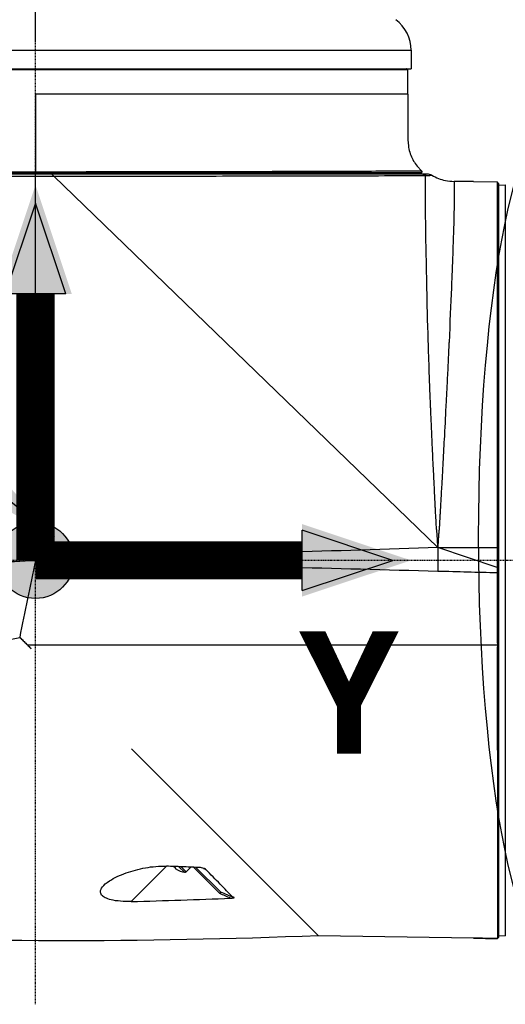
# Model space of a CAD drawing. Header units: millimetres. Extents: x 0 to 4378, y 0 to 2376.
# Tile 61 of 256: x 1535 to 1612, y 741 to 896. Entities that reach past the tile are written whole.
import ezdxf

# ---------------------------------------------------------------- set-up
doc = ezdxf.new("R2010")
doc.units = ezdxf.units.MM
doc.header["$LTSCALE"] = 0.2
doc.linetypes.add('CENTER2', pattern=[1.125, 0.75, -0.125, 0.125, -0.125])
for name, color, linetype in [('02_Center Line', 1, 'CENTER2'), ('07_Special Line2', 76, 'Continuous'), ('12_Before Rev.Num.', 5, 'Continuous'), ('13_After Rev.Num.', 6, 'Continuous')]:
    doc.layers.add(name, color=color, linetype=linetype)
doc.layers.add('14_Mark', color=7, linetype='Continuous', true_color=0xe03c31)
doc.styles.add('Rainbow-5.0 Style', font='malgunsl.ttf')
doc.dimstyles.new('Rainbow-5.0 Style', dxfattribs={"dimtxt": 4, "dimasz": 2.5, "dimexe": 1, "dimexo": 1, "dimgap": 1, "dimtad": 1, "dimdsep": 46, "dimtxsty": 'Rainbow-5.0 Style', "dimcen": 0, "dimclrd": 251, "dimclre": 251, "dimclrt": 7, "dimazin": 3, "dimtp": 0.1, "dimtm": 0.1, "dimtfac": 0.61, "dimtmove": 0, "dimatfit": 3, "dimfxl": 1, "dimlwd": -1, "dimlwe": -1, "dimarcsym": 1})
doc.dimstyles.new('Rainbow-5.0 Style$0', dxfattribs={"dimtxt": 4, "dimasz": 3, "dimexe": 2, "dimexo": 1, "dimgap": 0.8, "dimtad": 1, "dimzin": 9, "dimdsep": 46, "dimtxsty": 'Rainbow-5.0 Style', "dimcen": 0, "dimclrd": 251, "dimclre": 251, "dimclrt": 256, "dimadec": 1, "dimazin": 0, "dimtp": 0.1, "dimtm": 0.1, "dimtfac": 0.61, "dimtmove": 0, "dimatfit": 3, "dimfxl": 1, "dimlwd": -1, "dimlwe": -1, "dimarcsym": 1})

# ---------------------------------------------------------------- blocks, each defined once
blk = doc.blocks.new('Blk$A21N0-7P24L')
for p, q in [((-210.4, 255.7), (-92.4, 255.7)), ((-92.4, 255.7), (-92.4, 252.8)), ((-210.4, 252.8), (-92.4, 252.8)), ((-92.9, 252.6), (-209.9, 252.6)), ((-93.08, 252.8), (-93.08, 252.8)), ((-92.9, 248.8), (-92.9, 252.6)), ((-132.66, 248.79), (-132.66, 248.79)), ((-98.56, 248.79), (-98.56, 248.79)), ((-210.4, 235.9), (-151.4, 235.9)), ((-151.4, 236.2), (-210.1, 236.2)), ((-209.9, 236.6), (-151.4, 236.6)), ((-151.4, 236.4), (-209.7, 236.4)), ((-148.82, 236.2), (-151.4, 236.2)), ((-151.4, 235.9), (-148.51, 235.9)), ((-151.4, 175.5), (-151.4, 235.9)), ((-88.2, 177.5), (-148.51, 235.9)), ((-102.18, 236.4), (-102.18, 236.2)), ((-90.75, 236.47), (-90.75, 236.47)), ((-90.44, 236.2), (-90.66, 236.2)), ((-90.15, 236), (-90.66, 236.2)), ((-90.44, 236.2), (-89.92, 236.01)), ((-89.13, 236.04), (-89.68, 236.2)), ((-82.6, 235.06), (-85.65, 235.08)), ((-82.6, 235.06), (-82.6, 235.05)), ((-82.6, 235.05), (-78.9, 235.02)), ((-78.9, 235.02), (-78.9, 177.5)), ((-78.6, 234.72), (-78.9, 235.02)), ((-78.6, 116.28), (-78.6, 234.72)), ((-78.6, 234.5), (-77.6, 234.53)), ((-77.6, 234.53), (-77.6, 116.47)), ((-88.2, 177.5), (-78.9, 177.5)), ((-78.88, 174.39), (-88.2, 177.5)), ((-88.2, 177.5), (-88.2, 177.5)), ((-141.19, 175.23), (-141.19, 175.23)), ((-134.7, 176.03), (-134.7, 176.03)), ((-134.7, 175.06), (-134.7, 175.06)), ((-153.88, 163.42), (-153.88, 163.42)), ((-153.88, 163.41), (-152.71, 162.24)), ((-152.11, 161.64), (-152.06, 161.6)), ((-136.3, 145.84), (-106.94, 116.48)), ((-130.81, 127.42), (-136.36, 121.87)), ((-129.43, 127.08), (-129.72, 127.37)), ((-129.3, 126.95), (-129.43, 127.08)), ((-127.99, 126.46), (-128.87, 127.34)), ((-127.73, 126.53), (-128.52, 127.32)), ((-127.73, 126.53), (-127, 127.26)), ((-122.46, 123.11), (-126.6, 127.25)), ((-126.19, 127.23), (-122.32, 123.37)), ((-82.6, 116.1), (-106.94, 116.48)), ((-82.6, 116.1), (-82.6, 116.1)), ((-78.84, 116.04), (-78.6, 116.28)), ((-78.6, 116.5), (-77.6, 116.47))]:
    blk.add_line(p, q)
for centre, radius, start, end in [((-98.4, 255.7), 6, 0, 53.1301), ((-93.1, 252.6), 0.2, 85.2179, 90), ((-93.1, 252.6), 0.2, 0.0009, 84.6027), ((-90.9, 236.6), 0.2, 270.0003, 47.4213), ((-126.89, 131.33), 5, 241.2602, 257.2692), ((-127.93, 126.73), 0.28, 257.2692, 315)]:
    blk.add_arc(centre, radius, start, end)
for centre, major_axis, ratio, start_param, end_param in [((-137.35, 247.7), (0, 2.15), 0.965926, 1.037309, 1.039004), ((-137.35, 247.7), (0, -2.15), 0.965926, 2.101832, 2.102783), ((-137.35, 247.7), (0, -4.1), 0.965926, 1.839425, 1.839667), ((-151.4, 236.6), (0, -0.2), 0.00037, 4.7124, 6.283234), ((-79.75, 229.81), (-0.4, -1148.04), 0.007352, 4.757968, 4.761178), ((-150.06, 182.01), (17.26, 84.03), 0.00008, 1.64838, 1.79396), ((11.83, 176.05), (3024.12, -80.21), 0.001615, 4.65843, 4.663256), ((11.83, 176.05), (3024.12, -80.21), 0.001615, 4.663256, 4.679349), ((272.55, 975.51), (868.27, -484.63), 0.941994, 4.779198, 4.779566), ((-181.62, 511.52), (-589.97, 27.7), 0.659242, 1.678505, 1.705054), ((436.25, 1396.53), (-1372.85, 434.17), 0.965196, 1.46736, 1.468816)]:
    blk.add_ellipse(centre, major_axis=major_axis, ratio=ratio, start_param=start_param, end_param=end_param)
for points in [[(-151.4, 248.8), (-151.4, 244.73), (-151.4, 240.67), (-151.4, 236.6)], [(-140.29, 248.79), (-140.29, 248.79), (-140.29, 248.79), (-140.29, 248.79)], [(-137.08, 248.79), (-137.08, 248.79), (-137.08, 248.79), (-137.08, 248.79)], [(-136.81, 248.79), (-136.81, 248.79), (-136.81, 248.79), (-136.81, 248.79)], [(-92.9, 248.8), (-92.9, 247.37), (-92.89, 245.93), (-92.89, 244.5)], [(-151.4, 235.9), (-151.4, 236), (-151.4, 236.1), (-151.4, 236.2)], [(-148.51, 235.9), (-148.51, 235.9), (-148.51, 235.9), (-148.51, 235.9)], [(-90.83, 236.81), (-90.81, 236.79), (-90.79, 236.77), (-90.77, 236.75)], [(-90.76, 236.75), (-90.79, 236.77), (-90.81, 236.79), (-90.83, 236.81)], [(-88.2, 177.5), (-104.4, 176.99), (-120.59, 176.47), (-136.79, 175.96)], [(-164.42, 174.84), (-160.15, 175.06), (-155.78, 175.28), (-151.4, 175.5)], [(-136.79, 175.96), (-141.66, 175.81), (-146.53, 175.65), (-151.4, 175.5)], [(-88.2, 173.82), (-85.09, 173.74), (-81.97, 173.65), (-78.86, 173.57)], [(-198.43, 154.39), (-182.9, 157.18), (-168.02, 160.19), (-153.84, 163.38)], [(-152.71, 162.24), (-147.92, 162.24), (-143.14, 162.24), (-138.35, 162.24)], [(-138.35, 162.24), (-121.64, 162.24), (-104.92, 162.24), (-88.2, 162.24)], [(-88.2, 162.24), (-85.08, 162.24), (-81.97, 162.24), (-78.85, 162.24)], [(-120.76, 122.38), (-121.32, 122.62), (-121.89, 122.87), (-122.46, 123.11)], [(-106.94, 116.48), (-134.53, 115.37), (-162.19, 115.43), (-189.77, 116.64)], [(-82.6, 116.1), (-81.35, 116.08), (-80.09, 116.06), (-78.84, 116.04)], [(-78.84, 116.04), (-80.09, 116.06), (-81.35, 116.08), (-82.6, 116.1)]]:
    blk.add_open_spline(points, degree=3)
for points, knots in [([(-92.9, 248.8), (-92.97, 248.79), (-94.54, 248.8), (-100.46, 248.79), (-104.8, 248.79), (-115.62, 248.78), (-122.09, 248.78), (-136.17, 248.79), (-143.78, 248.8), (-151.4, 248.8)], [0, 0, 0, 0, 0.25, 0.25, 0.5, 0.5, 0.75, 0.75, 1, 1, 1, 1]), ([(-92.89, 244.5), (-92.89, 243.23), (-93, 241.95), (-92.74, 240), (-92.53, 239.33), (-91.95, 238.13), (-91.58, 237.6), (-91.05, 237.02), (-90.94, 236.91), (-90.83, 236.81)], [0, 0, 0, 0, 0.3829417, 0.3829417, 0.5895667, 0.5895667, 0.7815725, 0.7815725, 0.8289977, 0.8289977, 0.8289977, 0.8289977]), ([(-151.4, 236.6), (-149.58, 236.6), (-147.77, 236.6), (-145.96, 236.6), (-145.82, 236.6), (-145.67, 236.6), (-145.52, 236.6), (-143.66, 236.61), (-141.8, 236.61), (-139.98, 236.61), (-139.88, 236.61), (-139.78, 236.61), (-139.69, 236.61), (-135.85, 236.62), (-132.11, 236.62), (-128.47, 236.63), (-124.73, 236.64), (-121.1, 236.64), (-117.74, 236.65), (-114.55, 236.66), (-111.54, 236.67), (-108.8, 236.68), (-108.65, 236.68), (-108.51, 236.68), (-108.36, 236.68), (-105.51, 236.69), (-102.96, 236.7), (-100.73, 236.7), (-98.72, 236.71), (-97.01, 236.72), (-95.6, 236.72), (-95.44, 236.72), (-95.29, 236.72), (-95.14, 236.72), (-94.39, 236.73), (-93.74, 236.73), (-93.17, 236.73), (-92.75, 236.73), (-92.38, 236.73), (-92.07, 236.74), (-91.97, 236.74), (-91.87, 236.74), (-91.78, 236.74), (-91.57, 236.74), (-91.38, 236.73), (-91.23, 236.73), (-91.13, 236.73), (-91.04, 236.73), (-90.97, 236.73), (-90.94, 236.74), (-90.91, 236.74), (-90.89, 236.74), (-90.81, 236.74), (-90.77, 236.74), (-90.77, 236.75)], [0, 0, 0, 0, 0.0577527, 0.0577527, 0.0577527, 0.0625, 0.0625, 0.0625, 0.1218433, 0.1218433, 0.1218433, 0.125, 0.125, 0.125, 0.25, 0.25, 0.25, 0.3782856, 0.3782856, 0.3782856, 0.5, 0.5, 0.5, 0.5064595, 0.5064595, 0.5064595, 0.6345975, 0.6345975, 0.6345975, 0.75, 0.75, 0.75, 0.762762, 0.762762, 0.762762, 0.826847, 0.826847, 0.826847, 0.875, 0.875, 0.875, 0.8906441, 0.8906441, 0.8906441, 0.9280461, 0.9280461, 0.9280461, 0.9537428, 0.9537428, 0.9537428, 0.964023, 0.964023, 0.964023, 1, 1, 1, 1]), ([(-90.9, 236.4), (-90.89, 236.4), (-90.94, 236.4), (-91.04, 236.4), (-91.06, 236.4), (-91.08, 236.4), (-91.1, 236.4), (-91.18, 236.4), (-91.29, 236.4), (-91.43, 236.4), (-91.57, 236.4), (-91.74, 236.4), (-91.92, 236.4), (-91.95, 236.4), (-91.98, 236.4), (-92.01, 236.4), (-92.36, 236.4), (-92.8, 236.4), (-93.32, 236.4), (-93.88, 236.4), (-94.54, 236.4), (-95.29, 236.4), (-95.32, 236.4), (-95.36, 236.4), (-95.4, 236.4), (-96.88, 236.4), (-98.7, 236.4), (-100.87, 236.4), (-103.1, 236.4), (-105.64, 236.4), (-108.49, 236.4), (-111.34, 236.4), (-114.5, 236.4), (-117.85, 236.4), (-121.12, 236.4), (-124.63, 236.4), (-128.26, 236.4), (-128.35, 236.4), (-128.44, 236.4), (-128.53, 236.4), (-132.12, 236.4), (-135.8, 236.4), (-139.58, 236.4), (-139.72, 236.4), (-139.87, 236.4), (-140.01, 236.4), (-141.81, 236.4), (-143.64, 236.4), (-145.47, 236.4), (-145.64, 236.4), (-145.8, 236.4), (-145.97, 236.4), (-147.78, 236.4), (-149.59, 236.4), (-151.4, 236.4)], [0.0097697, 0.0097697, 0.0097697, 0.0097697, 0.0503209, 0.0503209, 0.0503209, 0.0570734, 0.0570734, 0.0570734, 0.0876604, 0.0876604, 0.0876604, 0.1202239, 0.1202239, 0.1202239, 0.125, 0.125, 0.125, 0.1834902, 0.1834902, 0.1834902, 0.2467668, 0.2467668, 0.2467668, 0.25, 0.25, 0.25, 0.3733354, 0.3733354, 0.3733354, 0.4998956, 0.4998956, 0.4998956, 0.6264617, 0.6264617, 0.6264617, 0.75, 0.75, 0.75, 0.7530241, 0.7530241, 0.7530241, 0.875, 0.875, 0.875, 0.8795887, 0.8795887, 0.8795887, 0.9375, 0.9375, 0.9375, 0.9428569, 0.9428569, 0.9428569, 1, 1, 1, 1]), ([(-90.66, 236.2), (-91.13, 236.2), (-91.77, 236.2), (-94.11, 236.2), (-96.25, 236.2), (-101.27, 236.2), (-104.02, 236.2), (-108.17, 236.2), (-109.25, 236.2), (-110.37, 236.2), (-114.83, 236.2), (-119.83, 236.2), (-125.5, 236.2), (-125.79, 236.2), (-127.4, 236.2), (-128.74, 236.2), (-132.48, 236.2), (-134.91, 236.2), (-138.36, 236.2), (-139.36, 236.2), (-141.77, 236.2), (-143.18, 236.2), (-145.99, 236.2), (-147.4, 236.2), (-148.82, 236.2)], [-8.284987, -8.284987, -8.284987, -8.284987, -7.494921, -7.494921, -5.977449, -5.977449, -4.653573, -4.653573, -4.209351, -4.209351, -4.209351, -2.441253, -2.441253, -2.34455, -2.34455, -1.914479, -1.914479, -1.160836, -1.160836, -0.852709, -0.852709, -0.426355, -0.426355, -0.000151, -0.000151, -0.000151, -0.000151]), ([(-148.51, 235.9), (-148.55, 235.93), (-148.59, 235.97), (-148.72, 236.1), (-148.77, 236.15), (-148.82, 236.2)], [-0.0657855, -0.0657855, -0.0657855, -0.0657855, -0.02498505, -0.02498505, 0, 0, 0, 0]), ([(-148.51, 235.9), (-147.19, 235.9), (-145.87, 235.9), (-143.14, 235.9), (-141.73, 235.9), (-139.31, 235.9), (-138.29, 235.91), (-134.82, 235.91), (-132.38, 235.91), (-128.61, 235.92), (-127.26, 235.92), (-125.63, 235.92), (-125.33, 235.92), (-119.61, 235.93), (-114.57, 235.94), (-110.06, 235.95), (-108.93, 235.95), (-107.84, 235.96), (-103.65, 235.97), (-100.87, 235.97), (-95.8, 235.98), (-93.64, 235.99), (-91.27, 236), (-90.62, 236), (-90.15, 236)], [0.031232, 0.031232, 0.031232, 0.031232, 0.426355, 0.426355, 0.852709, 0.852709, 1.160836, 1.160836, 1.914479, 1.914479, 2.34455, 2.34455, 2.441253, 2.441253, 4.209351, 4.209351, 4.209351, 4.653573, 4.653573, 5.977449, 5.977449, 7.494921, 7.494921, 8.284969, 8.284969, 8.284969, 8.284969]), ([(-90.75, 236.47), (-90.76, 236.46), (-90.78, 236.44), (-90.82, 236.42), (-90.84, 236.41), (-90.87, 236.4), (-90.89, 236.4), (-90.9, 236.4)], [0, 0, 0, 0, 0.00651511, 0.00651511, 0.01301625, 0.01301625, 0.01704743, 0.01704743, 0.01704743, 0.01704743]), ([(-90.77, 236.75), (-90.75, 236.73), (-90.73, 236.71), (-90.71, 236.66), (-90.71, 236.64), (-90.7, 236.59), (-90.71, 236.56), (-90.72, 236.51), (-90.73, 236.49), (-90.75, 236.47)], [0.00002634, 0.00002634, 0.00002634, 0.00002634, 0.00769974, 0.00769974, 0.0151051, 0.0151051, 0.0230519, 0.0230519, 0.03017828, 0.03017828, 0.03017828, 0.03017828]), ([(-89.68, 236.2), (-89.68, 236.2), (-89.68, 236.2), (-89.68, 236.2), (-89.68, 236.2), (-89.76, 236.2), (-90.03, 236.2), (-90.23, 236.2), (-90.44, 236.2)], [0.8462416, 0.8462416, 0.8462416, 0.8462416, 0.8464995, 0.8464995, 0.8464995, 1.2697428, 1.2697428, 1.6929862, 1.6929862, 1.6929862, 1.6929862]), ([(-90.15, 236), (-90.11, 236), (-90.07, 236), (-89.99, 236), (-89.96, 236), (-89.92, 236.01)], [8.284987, 8.284987, 8.284987, 8.284987, 8.3518434, 8.3518434, 8.4186997, 8.4186997, 8.4186997, 8.4186997]), ([(-90.15, 234.48), (-90.15, 234.75), (-90.15, 235.08), (-90.15, 235.41), (-90.15, 235.52), (-90.15, 235.63), (-90.15, 235.72), (-90.15, 235.73), (-90.15, 235.74), (-90.15, 235.74), (-90.15, 235.84), (-90.15, 235.92), (-90.15, 236)], [0.90794375, 0.90794375, 0.90794375, 0.90794375, 0.953125, 0.953125, 0.953125, 0.96782374, 0.96782374, 0.96782374, 0.96875, 0.96875, 0.96875, 0.98454467, 0.98454467, 0.98454467, 0.98454467]), ([(-89.92, 236.01), (-89.69, 236.02), (-89.49, 236.03), (-89.21, 236.04), (-89.13, 236.04), (-89.13, 236.04), (-89.13, 236.04), (-89.13, 236.04), (-89.13, 236.04)], [-1.6929862, -1.6929862, -1.6929862, -1.6929862, -1.2697428, -1.2697428, -0.8464995, -0.8464995, -0.8464995, -0.8462409, -0.8462409, -0.8462409, -0.8462409]), ([(-89.13, 236.04), (-88.47, 235.66), (-87.75, 235.38), (-86.56, 235.14), (-86.1, 235.09), (-85.65, 235.08)], [0, 0, 0, 0, 0.2268684, 0.2268684, 0.3637218, 0.3637218, 0.3637218, 0.3637218]), ([(-90.05, 225.07), (-90.06, 225.64), (-90.07, 226.18), (-90.07, 226.68), (-90.07, 226.84), (-90.08, 227.04), (-90.08, 227.23), (-90.08, 227.31), (-90.08, 227.38), (-90.08, 227.46), (-90.11, 229.26), (-90.13, 230.7), (-90.13, 231.86), (-90.14, 232.09), (-90.14, 232.31), (-90.14, 232.53), (-90.14, 232.95), (-90.15, 233.35), (-90.15, 233.72), (-90.15, 233.87), (-90.15, 234), (-90.15, 234.14), (-90.15, 234.2), (-90.15, 234.27), (-90.15, 234.31), (-90.15, 234.36), (-90.15, 234.42), (-90.15, 234.48)], [0.6517148, 0.6517148, 0.6517148, 0.6517148, 0.6875, 0.6875, 0.6875, 0.6986835, 0.6986835, 0.6986835, 0.703125, 0.703125, 0.703125, 0.8125, 0.8125, 0.8125, 0.8339628, 0.8339628, 0.8339628, 0.875, 0.875, 0.875, 0.890625, 0.890625, 0.890625, 0.8984375, 0.8984375, 0.8984375, 0.9079438, 0.9079438, 0.9079438, 0.9079438]), ([(-85.65, 235.08), (-85.65, 235.08), (-85.65, 235.07), (-85.65, 235.03), (-85.64, 234.99), (-85.64, 234.93), (-85.64, 234.83), (-85.64, 234.82), (-85.64, 234.82), (-85.64, 234.81), (-85.63, 234.65), (-85.63, 234.46), (-85.62, 234.31), (-85.62, 234.23), (-85.62, 234.16), (-85.62, 234.11), (-85.62, 234.08), (-85.62, 234.06), (-85.62, 234.04), (-85.62, 234.03), (-85.62, 234.02), (-85.62, 234.01), (-85.62, 234), (-85.62, 234), (-85.62, 234), (-85.62, 234), (-85.62, 233.99), (-85.62, 233.99), (-85.62, 233.99), (-85.62, 233.99), (-85.62, 233.99), (-85.62, 233.99), (-85.62, 233.99), (-85.62, 233.99), (-85.61, 233.59), (-85.61, 233.11), (-85.62, 232.56), (-85.62, 232.28), (-85.62, 231.99), (-85.63, 231.69), (-85.63, 231.52), (-85.63, 231.35), (-85.64, 231.17)], [0.5, 0.5, 0.5, 0.5, 0.515625, 0.515625, 0.515625, 0.5302734, 0.5302734, 0.5302734, 0.53125, 0.53125, 0.53125, 0.546875, 0.546875, 0.546875, 0.5546875, 0.5546875, 0.5546875, 0.5585937, 0.5585937, 0.5585937, 0.5605469, 0.5605469, 0.5605469, 0.5615234, 0.5615234, 0.5615234, 0.5617676, 0.5617676, 0.5617676, 0.5619507, 0.5619507, 0.5619507, 0.5625, 0.5625, 0.5625, 0.59375, 0.59375, 0.59375, 0.609375, 0.609375, 0.609375, 0.6182103, 0.6182103, 0.6182103, 0.6182103]), ([(-85.64, 231.17), (-85.64, 231.03), (-85.64, 230.89), (-85.65, 230.74), (-85.67, 229.34), (-85.72, 227.59), (-85.79, 225.52), (-85.8, 225.5), (-85.8, 225.48), (-85.8, 225.45), (-85.85, 223.92), (-85.91, 222.2), (-85.99, 220.31), (-86, 219.88), (-86.02, 219.43), (-86.04, 218.98)], [0.6182103, 0.6182103, 0.6182103, 0.6182103, 0.625, 0.625, 0.625, 0.6875, 0.6875, 0.6875, 0.6881573, 0.6881573, 0.6881573, 0.734375, 0.734375, 0.734375, 0.744875, 0.744875, 0.744875, 0.744875]), ([(-88.2, 177.5), (-88.21, 178.12), (-88.27, 178.97), (-88.36, 180.04), (-88.37, 180.17), (-88.39, 180.37), (-88.39, 180.39), (-88.39, 180.41), (-88.4, 180.44), (-88.4, 180.48), (-88.42, 180.73), (-88.45, 181.36), (-88.51, 182.35), (-88.53, 182.68), (-88.55, 183.14), (-88.56, 183.37), (-88.57, 183.6), (-88.59, 183.83), (-88.6, 184.05), (-88.62, 184.5), (-88.64, 184.95), (-88.67, 185.39), (-88.71, 186.26), (-88.75, 187.11), (-88.79, 187.93), (-88.82, 188.43), (-88.84, 188.96), (-88.87, 189.49), (-88.93, 190.69), (-88.99, 191.95), (-89.04, 193.14), (-89.12, 194.85), (-89.2, 196.49), (-89.26, 198.06), (-89.28, 198.45), (-89.3, 198.84), (-89.31, 199.22), (-89.32, 199.41), (-89.33, 199.61), (-89.33, 199.79), (-89.34, 199.98), (-89.35, 200.24), (-89.36, 200.49), (-89.37, 200.6), (-89.37, 200.71), (-89.38, 200.82), (-89.53, 204.76), (-89.65, 208.18), (-89.73, 211.11), (-89.83, 214.29), (-89.89, 216.9), (-89.93, 219.06), (-89.94, 219.18), (-89.94, 219.32), (-89.94, 219.5), (-89.95, 219.67), (-89.95, 219.84), (-89.95, 220.01), (-89.99, 221.96), (-90.02, 223.63), (-90.05, 225.07)], [0.0000013, 0.0000013, 0.0000013, 0.0000013, 0.03125, 0.03125, 0.03125, 0.0351562, 0.0351562, 0.0351562, 0.0390625, 0.0390625, 0.0390625, 0.0625, 0.0625, 0.0625, 0.0703125, 0.0703125, 0.0703125, 0.078125, 0.078125, 0.078125, 0.09375, 0.09375, 0.09375, 0.125, 0.125, 0.125, 0.1440698, 0.1440698, 0.1440698, 0.1875, 0.1875, 0.1875, 0.25, 0.25, 0.25, 0.265625, 0.265625, 0.265625, 0.2734375, 0.2734375, 0.2734375, 0.28125, 0.28125, 0.28125, 0.2847368, 0.2847368, 0.2847368, 0.4104867, 0.4104867, 0.4104867, 0.546875, 0.546875, 0.546875, 0.5546875, 0.5546875, 0.5546875, 0.5624361, 0.5624361, 0.5624361, 0.6517148, 0.6517148, 0.6517148, 0.6517148]), ([(-86.04, 218.98), (-86.05, 218.76), (-86.06, 218.55), (-86.07, 218.33), (-86.17, 215.74), (-86.3, 212.86), (-86.44, 209.74), (-86.45, 209.7), (-86.45, 209.67), (-86.45, 209.64), (-86.52, 208.11), (-86.59, 206.52), (-86.68, 204.87), (-86.72, 204.04), (-86.76, 203.18), (-86.8, 202.32), (-86.85, 201.45), (-86.89, 200.52), (-86.94, 199.68), (-87.02, 198.01), (-87.11, 196.26), (-87.21, 194.45), (-87.26, 193.55), (-87.31, 192.63), (-87.36, 191.69), (-87.38, 191.22), (-87.41, 190.75), (-87.43, 190.28), (-87.45, 190.04), (-87.46, 189.8), (-87.47, 189.56), (-87.48, 189.44), (-87.49, 189.32), (-87.49, 189.2), (-87.5, 189.08), (-87.51, 188.93), (-87.51, 188.84), (-87.55, 188.13), (-87.6, 187.3), (-87.65, 186.36), (-87.68, 185.89), (-87.71, 185.4), (-87.74, 184.87), (-87.75, 184.61), (-87.77, 184.34), (-87.78, 184.06), (-87.79, 183.92), (-87.8, 183.78), (-87.8, 183.64), (-87.81, 183.57), (-87.81, 183.49), (-87.82, 183.42), (-87.82, 183.35), (-87.83, 183.23), (-87.83, 183.2), (-87.84, 183.09), (-87.85, 182.9), (-87.86, 182.64), (-87.87, 182.5), (-87.88, 182.35), (-87.89, 182.18), (-87.89, 182.09), (-87.9, 182), (-87.9, 181.91), (-87.9, 181.87), (-87.91, 181.83), (-87.91, 181.78), (-87.91, 181.71), (-87.92, 181.65), (-87.92, 181.61), (-87.92, 181.55), (-87.93, 181.49), (-87.93, 181.43), (-87.93, 181.37), (-87.94, 181.31), (-87.94, 181.25), (-87.94, 181.24), (-87.94, 181.24), (-87.94, 181.23), (-87.94, 181.18), (-87.95, 181.12), (-87.95, 181.07), (-87.95, 181.07), (-87.95, 181.06), (-87.95, 181.06), (-87.96, 181.01), (-87.96, 180.95), (-87.96, 180.9), (-87.97, 180.8), (-87.98, 180.7), (-87.98, 180.61), (-87.99, 180.52), (-88, 180.39), (-88, 180.36), (-88.01, 180.32), (-88.01, 180.25), (-88.02, 180.13), (-88.03, 180.07), (-88.04, 180), (-88.04, 179.92), (-88.05, 179.84), (-88.06, 179.72), (-88.07, 179.64), (-88.08, 179.5), (-88.09, 179.37), (-88.1, 179.25), (-88.11, 179.13), (-88.12, 179.06), (-88.13, 178.93), (-88.15, 178.67), (-88.16, 178.43), (-88.17, 178.19), (-88.18, 178.07), (-88.19, 177.95), (-88.19, 177.84), (-88.19, 177.72), (-88.2, 177.61), (-88.2, 177.5)], [0.744875, 0.744875, 0.744875, 0.744875, 0.75, 0.75, 0.75, 0.8125, 0.8125, 0.8125, 0.8131499, 0.8131499, 0.8131499, 0.84375, 0.84375, 0.84375, 0.859375, 0.859375, 0.859375, 0.875, 0.875, 0.875, 0.90625, 0.90625, 0.90625, 0.921875, 0.921875, 0.921875, 0.9296875, 0.9296875, 0.9296875, 0.9335937, 0.9335937, 0.9335937, 0.9355469, 0.9355469, 0.9355469, 0.9375, 0.9375, 0.9375, 0.953125, 0.953125, 0.953125, 0.9609375, 0.9609375, 0.9609375, 0.9648437, 0.9648437, 0.9648437, 0.9667969, 0.9667969, 0.9667969, 0.9677734, 0.9677734, 0.9677734, 0.96875, 0.96875, 0.96875, 0.9726562, 0.9726562, 0.9726562, 0.9746094, 0.9746094, 0.9746094, 0.9755859, 0.9755859, 0.9755859, 0.9759644, 0.9759644, 0.9759644, 0.9765625, 0.9765625, 0.9765625, 0.9774727, 0.9774727, 0.9774727, 0.9784245, 0.9784245, 0.9784245, 0.9785156, 0.9785156, 0.9785156, 0.9794336, 0.9794336, 0.9794336, 0.9794922, 0.9794922, 0.9794922, 0.9804687, 0.9804687, 0.9804687, 0.9824219, 0.9824219, 0.9824219, 0.984375, 0.984375, 0.984375, 0.9863281, 0.9863281, 0.9863281, 0.9873047, 0.9873047, 0.9873047, 0.9882812, 0.9882812, 0.9882812, 0.9902344, 0.9902344, 0.9902344, 0.9921875, 0.9921875, 0.9921875, 0.9960937, 0.9960937, 0.9960937, 0.9980469, 0.9980469, 0.9980469, 0.9999996, 0.9999996, 0.9999996, 0.9999996]), ([(-78.86, 173.57), (-78.86, 170.44), (-78.86, 167.25), (-78.86, 163.46), (-78.86, 162.85), (-78.85, 162.24)], [0.191888, 0.191888, 0.191888, 0.191888, 1.120006, 1.120006, 1.298288, 1.298288, 1.298288, 1.298288]), ([(-153.84, 163.38), (-153.83, 163.37), (-153.82, 163.36), (-153.81, 163.35), (-153.81, 163.34), (-153.81, 163.34), (-153.81, 163.34), (-153.8, 163.34), (-153.8, 163.33), (-153.8, 163.33), (-153.79, 163.32), (-153.78, 163.32), (-153.78, 163.31), (-153.76, 163.29), (-153.74, 163.27), (-153.71, 163.25), (-153.67, 163.2), (-153.63, 163.16), (-153.58, 163.12), (-153.5, 163.03), (-153.41, 162.94), (-153.32, 162.86), (-153.15, 162.68), (-152.97, 162.51), (-152.8, 162.33), (-152.78, 162.31), (-152.76, 162.29), (-152.74, 162.27), (-152.73, 162.26), (-152.73, 162.26), (-152.72, 162.25), (-152.72, 162.25), (-152.71, 162.25), (-152.71, 162.24), (-152.71, 162.24), (-152.7, 162.24), (-152.7, 162.24), (-152.7, 162.23), (-152.69, 162.23), (-152.69, 162.22), (-152.68, 162.22), (-152.68, 162.21), (-152.67, 162.2), (-152.63, 162.16), (-152.58, 162.12), (-152.54, 162.07), (-152.45, 161.99), (-152.37, 161.9), (-152.28, 161.81), (-152.24, 161.77), (-152.19, 161.73), (-152.15, 161.68), (-152.13, 161.67), (-152.12, 161.65), (-152.11, 161.64), (-152.11, 161.64), (-152.11, 161.64), (-152.11, 161.64)], [0, 0, 0, 0, 0.00024637, 0.00024637, 0.00024637, 0.00027668, 0.00027668, 0.00027668, 0.00036869, 0.00036869, 0.00036869, 0.00049287, 0.00049287, 0.00049287, 0.00098472, 0.00098472, 0.00098472, 0.00197008, 0.00197008, 0.00197008, 0.003939, 0.003939, 0.003939, 0.00787885, 0.00787885, 0.00787885, 0.00837158, 0.00837158, 0.00837158, 0.00849448, 0.00849448, 0.00849448, 0.00858965, 0.00858965, 0.00858965, 0.00861758, 0.00861758, 0.00861758, 0.00874137, 0.00874137, 0.00874137, 0.00886349, 0.00886349, 0.00886349, 0.0098484, 0.0098484, 0.0098484, 0.01181821, 0.01181821, 0.01181821, 0.01280338, 0.01280338, 0.01280338, 0.01312916, 0.01312916, 0.01312916, 0.01313171, 0.01313171, 0.01313171, 0.01313171]), ([(-78.85, 162.24), (-78.86, 160.64), (-78.86, 158.97), (-78.86, 151.58), (-78.85, 146.25), (-78.84, 135.05), (-78.84, 129.63), (-78.83, 121.35), (-78.83, 118.5), (-78.84, 116.42), (-78.84, 116.07), (-78.84, 116.04)], [-17.369003, -17.369003, -17.369003, -17.369003, -16.819749, -16.819749, -15.036151, -15.036151, -12.705283, -12.705283, -10.418477, -10.418477, -9.348962, -9.348962, -9.348962, -9.348962]), ([(-136.36, 121.87), (-136.92, 121.85), (-137.49, 121.86), (-138.56, 121.95), (-139.07, 122.02), (-139.88, 122.22), (-140.19, 122.33), (-140.69, 122.58), (-140.88, 122.72), (-141.15, 123.06), (-141.21, 123.24), (-141.19, 123.67), (-141.07, 123.92), (-140.66, 124.46), (-140.29, 124.78), (-139.04, 125.59), (-138.12, 126.01), (-136.22, 126.69), (-135.18, 126.97), (-133.59, 127.26), (-133.04, 127.33), (-131.94, 127.42), (-131.37, 127.44), (-130.81, 127.42)], [-2.312555, -2.312555, -2.312555, -2.312555, -2.092576, -2.092576, -1.885512, -1.885512, -1.733537, -1.733537, -1.595814, -1.595814, -1.446617, -1.446617, -1.254853, -1.254853, -1.009218, -1.009218, -0.668063, -0.668063, -0.335009, -0.335009, -0.167393, -0.167393, 0, 0, 0, 0]), ([(-125.91, 127.22), (-126.72, 127.25), (-127.54, 127.28), (-129.18, 127.35), (-129.99, 127.38), (-130.81, 127.42)], [-0.4914372, -0.4914372, -0.4914372, -0.4914372, -0.2457209, -0.2457209, -0.000001, -0.000001, -0.000001, -0.000001]), ([(-124.77, 126.99), (-124.82, 127.02), (-124.88, 127.04), (-125.06, 127.1), (-125.19, 127.13), (-125.52, 127.2), (-125.73, 127.22), (-125.91, 127.22)], [0.0001059, 0.0001059, 0.0001059, 0.0001059, 0.0205681, 0.0205681, 0.0605182, 0.0605182, 0.1234096, 0.1234096, 0.1234096, 0.1234096]), ([(-124.66, 126.92), (-124.66, 126.92), (-124.67, 126.93), (-124.68, 126.94), (-124.69, 126.95), (-124.72, 126.97), (-124.74, 126.98), (-124.77, 126.99)], [0.00021965, 0.00021965, 0.00021965, 0.00021965, 0.00323374, 0.00323374, 0.00772459, 0.00772459, 0.01724607, 0.01724607, 0.01724607, 0.01724607]), ([(-120.4, 122.54), (-121.03, 123.19), (-121.7, 123.88), (-123.12, 125.34), (-123.88, 126.11), (-124.66, 126.92)], [-0.9461672, -0.9461672, -0.9461672, -0.9461672, -0.4793132, -0.4793132, 0, 0, 0, 0]), ([(-122.32, 123.37), (-122.31, 123.36), (-122.3, 123.35), (-122.31, 123.34), (-122.31, 123.34), (-122.33, 123.31), (-122.37, 123.24), (-122.46, 123.11)], [0, 0, 0, 0, 0.159, 0.176667, 0.176667, 0.259, 1, 1, 1, 1]), ([(-120.76, 122.38), (-120.57, 122.39), (-120.42, 122.4), (-120.29, 122.42), (-120.27, 122.42), (-120.23, 122.43), (-120.22, 122.44), (-120.21, 122.45), (-120.21, 122.45), (-120.2, 122.46), (-120.2, 122.47), (-120.21, 122.48), (-120.21, 122.48), (-120.23, 122.5), (-120.26, 122.51), (-120.28, 122.52), (-120.29, 122.53), (-120.34, 122.54), (-120.37, 122.54), (-120.4, 122.54)], [0, 0, 0, 0, 0.0558013, 0.0558013, 0.0694227, 0.0694227, 0.0771126, 0.0771126, 0.0824705, 0.0824705, 0.0875561, 0.0875561, 0.0944149, 0.0944149, 0.1108031, 0.1108031, 0.1331689, 0.1331689, 0.1524357, 0.1524357, 0.1524357, 0.1524357])]:
    blk.add_open_spline(points, degree=3, knots=knots)
for points, weights in [([(-78.9, 177.5), (-78.85, 175.94), (-78.88, 174.39)], [1.07953320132, 1.08001585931, 1.07974806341]), ([(-78.88, 174.39), (-78.87, 173.98), (-78.86, 173.57)], [1.07852036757, 1.07862607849, 1.07868127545])]:
    blk.add_rational_spline(points, weights, degree=2)
at = {"layer": '02_Center Line'}
for p, q in [((-151.4, 105.7), (-151.4, 670.3)), ((69.77, 175.5), (-229.13, 175.5))]:
    blk.add_line(p, q, dxfattribs=at)
blk = doc.blocks.new('Blk$L1P0-3O23B')
for q in [(63.35, -1.67), (70.72, 5.7)]:
    blk.add_line((63.35, 5.7), q)
blk.add_ellipse((0, 0), major_axis=(69.35, 0), ratio=0.201954)
blk = doc.blocks.new('A$Cf3c49088')
at = {"layer": '07_Special Line2'}
blk.add_hatch(color=256, dxfattribs=at).paths.add_polyline_path([(49.16, 0), (34.9, 4.75), (34.9, -4.75)])
at = {"layer": '12_Before Rev.Num.'}
blk.add_hatch(color=256, dxfattribs=at).paths.add_polyline_path([(0, 49.16), (-4.75, 34.9), (4.75, 34.9)])
at = {"layer": '14_Mark'}
h = blk.add_hatch(color=256, dxfattribs=at)
h.dxf.hatch_style = 1
h.paths.add_polyline_path([(5, 0, 1), (-5, 0, 1)])
at = {"layer": '07_Special Line2'}
for p, q in [((34.9, -3.96), (34.9, 3.96)), ((46.78, 0), (34.9, 3.96)), ((34.9, -3.96), (46.78, 0))]:
    blk.add_line(p, q, dxfattribs=at)
at = {"layer": '07_Special Line2', "const_width": 5}
blk.add_lwpolyline([(34.9, 0), (0, 0)], dxfattribs=at)
at = {"layer": '12_Before Rev.Num.'}
for p, q in [((0, 46.78), (-3.96, 34.9)), ((3.96, 34.9), (0, 46.78)), ((3.96, 34.9), (-3.96, 34.9))]:
    blk.add_line(p, q, dxfattribs=at)
at = {"layer": '12_Before Rev.Num.', "const_width": 5}
blk.add_lwpolyline([(0, 34.9), (0, 0)], dxfattribs=at)
at = {"layer": '14_Mark'}
blk.add_circle((0, 0), 5, dxfattribs=at)
at = {"layer": '07_Special Line2', "insert": (34.53, -17.31), "char_height": 16, "attachment_point": 4, "style": 'Rainbow-5.0 Style'}
blk.add_mtext('{\\fMalgun Gothic Semilight|b1|i0|c129|p50;Y}', dxfattribs=at)
at = {"layer": '12_Before Rev.Num.', "insert": (-20.59, 35.73), "char_height": 16, "attachment_point": 4, "style": 'Rainbow-5.0 Style'}
blk.add_mtext('{\\fMalgun Gothic Semilight|b1|i0|c129|p50;Z}', dxfattribs=at)
at = {"layer": '14_Mark', "insert": (-17.84, -15.46), "char_height": 16, "attachment_point": 4, "style": 'Rainbow-5.0 Style'}
blk.add_mtext('{\\fMalgun Gothic Semilight|b1|i0|c129|p50;1}', dxfattribs=at)
blk = doc.blocks.new('*D139')
at = {"color": 251, "linetype": 'ByBlock', "transparency": 16777216}
for p, q in [((1537.94, 892.39), (1537.94, 951.63)), ((1689.34, 892.39), (1689.34, 951.63)), ((1677.34, 943.63), (1549.94, 943.63))]:
    blk.add_line(p, q, dxfattribs=at)
at = {"color": 251, "transparency": 16777216}
for points in [[(1549.94, 945.63), (1549.94, 941.63), (1537.94, 943.63)], [(1677.34, 945.63), (1677.34, 941.63), (1689.34, 943.63)]]:
    blk.add_solid(points, dxfattribs=at)
at = {"layer": 'Defpoints', "color": 0, "transparency": 16777216}
for p in [(1537.94, 943.63), (1537.94, 888.39), (1689.34, 888.39)]:
    blk.add_point(p, dxfattribs=at)
at = {"transparency": 16777216, "insert": (1613.64, 955.15), "char_height": 16, "attachment_point": 5, "style": 'Rainbow-5.0 Style'}
blk.add_mtext('151.4', dxfattribs=at)

msp = doc.modelspace()

# ---------------------------------------------------------------- block references
msp.add_blockref('Blk$A21N0-7P24L', (1689.338, 635.188))
at = {"xscale": 1.2, "yscale": 1.2, "zscale": 1.2}
msp.add_blockref('A$Cf3c49088', (1537.939, 810.688), dxfattribs=at)
at = {"layer": '13_After Rev.Num.', "rotation": 90}
msp.add_blockref('Blk$L1P0-3O23B', (1621.546, 814.385), dxfattribs=at)

# ---------------------------------------------------------------- dimensions: what is measured, and where the dimension line sits
dim = msp.add_linear_dim(base=(1537.938, 943.635), p1=(1689.338, 888.387), p2=(1537.938, 888.387), angle=180, dimstyle='Rainbow-5.0 Style$0', override={"dimscale": 4, "dimtol": 0, "dimlim": 0, "dimtp": 0.1, "dimtm": 0.1, "dimtfac": 0.61, "dimtdec": 2, "dimtolj": 0, "dimtzin": 8})
dim.commit()
dim.dimension.update_dxf_attribs({"geometry": '*D139', "text_midpoint": (1613.638, 955.15)})

# ---------------------------------------------------------------- leaders
at = {"annotation_type": 0, "has_hookline": 1, "hookline_direction": 1, "text_width": 145.327}
msp.add_leader([(1540.939, 814.388), (1415.946, 914.219), (1403.446, 914.219)], dimstyle='Rainbow-5.0 Style', override={"dimscale": 5, "dimgap": 1, "dimtad": 1}, dxfattribs=at)

doc.saveas('drawing.dxf')
